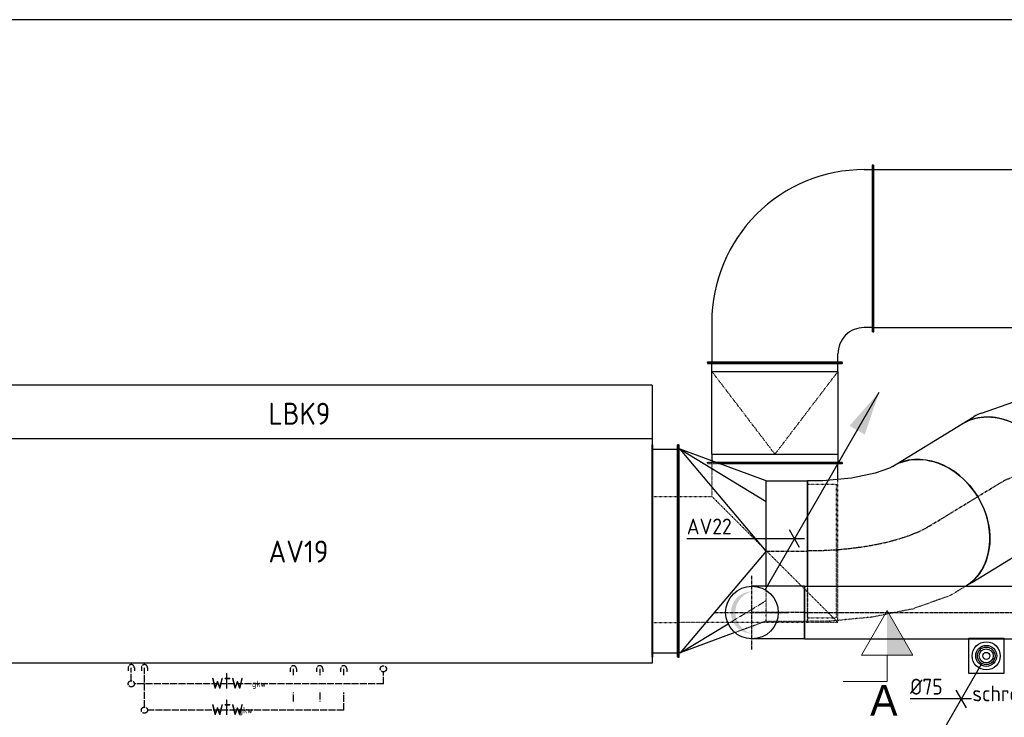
# Model space of a CAD drawing. Header units: millimetres. Extents: x -75 to 108309, y -75 to 76928.
# Tile 11 of 31: x 6186 to 11800, y 61379 to 65354. Entities that reach past the tile are written whole.
import ezdxf
from ezdxf.enums import TextEntityAlignment as Align

# ---------------------------------------------------------------- set-up
doc = ezdxf.new("R2010")
doc.units = ezdxf.units.MM
for name, pattern in [('2322105', [47, 40, -7]), ('2322106', [47, 5, -2, 5, -2, 5, -2, 5, -2, 5, -2, 5, -7]), ('2322121', [2000, 1000, 1000]), ('2322121_a', [2000, 1000, 1000]), ('CENTER2', [28.575, 19.05, -3.175, 3.175, -3.175]), ('SMALL_DASH', [1.5, 0.5, -1])]:
    doc.linetypes.add(name, pattern=pattern)
for name, color, linetype in [('00ATT025', 2, 'Continuous'), ('BL$2----BOUWKUNDIG', 8, 'Continuous'), ('WL524---', 4, '2322121'), ('WL524---_D', 4, 'Continuous'), ('WL524---_HARTLIJN', 1, 'CENTER2'), ('WL5501--', 4, '2322105'), ('WL5502--', 4, '2322106'), ('WL570---_RETOUR_D', 5, 'Continuous'), ('WL570---_RETOUR_HL', 1, 'CENTER2'), ('WL570---_TOEVOER_D', 3, 'Continuous'), ('WL570---_TOEVOER_HL', 1, 'CENTER2'), ('WM524---', 1, 'Continuous'), ('WM5501--', 1, 'Continuous'), ('WM562---', 1, 'Continuous'), ('WM570---', 1, 'Continuous'), ('WM570---_TOEVOER', 1, 'Continuous'), ('WT570---_TOEVOER_D', 7, 'Continuous')]:
    doc.layers.add(name, color=color, linetype=linetype)
doc.layers.add('BL$5----', color=7, linetype='Continuous', lineweight=0)
doc.layers.add('WM$5----_HULPRUIMTE', color=1, linetype='Continuous', plot=False)
doc.styles.add('EURO', font='eurr____.ttf', dxfattribs={"height": 90})
doc.styles.add('STABICAD-018', font='ISOCP.SHX', dxfattribs={"height": 36})
doc.styles.add('STABICAD-025', font='ISOCP.SHX', dxfattribs={"height": 50})

# ---------------------------------------------------------------- blocks, each defined once
blk = doc.blocks.new('*U145')
at = {"color": 0, "linetype": 'Continuous'}
for p, q in [((0, 384.5, -550), (5, 384.5, -550)), ((0, -384.5, -550), (0, 384.5, -550)), ((5, -384.5, -550), (5, 384.5, -550)), ((50, 359.5, -550), (5, 359.5, -550)), ((50, 359.5, -550), (521.5, 359.5, -550)), ((50, -359.5, -550), (50, 359.5, -550)), ((521.5, 359.5, -550), (566.5, 359.5, -550)), ((521.5, -359.5, -550), (521.5, 359.5, -550)), ((571.5, 384.5, -550), (566.5, 384.5, -550)), ((566.5, -340.8, -550), (566.5, 384.5, -550)), ((571.5, -327.2, -550), (571.5, 384.5, -550)), ((0, -384.5, -550), (5, -384.5, -550)), ((50, -359.5, -550), (5, -359.5, -550)), ((521.5, -359.5, -550), (50, -359.5, -550)), ((521.5, -359.5, -550), (559.6, -359.5, -550))]:
    blk.add_line(p, q, dxfattribs=at)
at = {"color": 2, "linetype": 'SMALL_DASH'}
for p, q in [((50, 359.5, -450), (521.5, 0, -209.5)), ((50, -359.5, -450), (521.5, 0, -209.5)), ((571.5, -384.5, -550), (571.5, -327.2, -550)), ((559.6, -359.5, -550), (566.5, -359.5, -550)), ((566.5, -384.5, -550), (566.5, -340.8, -550)), ((571.5, -384.5, -550), (566.5, -384.5, -550))]:
    blk.add_line(p, q, dxfattribs=at)
at = {"layer": 'WM570---', "color": 2, "style": 'STABICAD-018'}
for tag in ['CODE', 'SECTIONCODE', 'POSITIONCODE']:
    blk.add_attdef(tag, (10491.6, 63399.8, 550), '', height=1.8, dxfattribs=at)
blk = doc.blocks.new('*U26')
at = {"color": 0, "linetype": 'Continuous'}
blk.add_line((15241.7, 5407.6), (0, 5407.6), dxfattribs=at)
blk.add_line((15241.7, 5407.6), (0, 5407.6), dxfattribs=at)
at = {"layer": 'BL$2----BOUWKUNDIG', "color": 2, "style": 'STABICAD-018'}
blk.add_attdef('CODE', (2096.6, 59946.5), '', height=1.8, dxfattribs=at)
blk = doc.blocks.new('*U73')
at = {"color": 0, "linetype": '2322105'}
blk.add_line((0, 0), (0, 0, 500), dxfattribs=at)
blk.add_circle((0, 0, 500), 17.5, dxfattribs=at)
at = {"layer": 'WM5501--', "color": 2, "style": 'STABICAD-018'}
for tag in ['CODE', 'SECTIONCODE', 'POSITIONCODE']:
    blk.add_attdef(tag, (8259.8, 61655.4), '', height=1.2, rotation=270, dxfattribs=at)
blk = doc.blocks.new('*U56')
at = {"color": 0, "linetype": '2322105'}
for p, q in [((0, 17.5, 500), (17.5, 17.5, 500)), ((0, 0), (0, 0, 500)), ((0, -17.5, 500), (17.5, -17.5, 500))]:
    blk.add_line(p, q, dxfattribs=at)
blk.add_arc((0, 0, 500), 17.5, 90, 270, dxfattribs=at)
at = {"layer": 'BL$2----BOUWKUNDIG', "color": 2, "style": 'STABICAD-018'}
for tag in ['CODE', 'POSITIONCODE', 'SECTIONCODE']:
    blk.add_attdef(tag, (4239.7, 59178.3), '', height=1.2, dxfattribs=at)
blk = doc.blocks.new('*U74')
at = {"color": 0, "linetype": '2322105'}
blk.add_line((0, 0), (0, 0, 500), dxfattribs=at)
blk.add_circle((0, 0, 500), 17.5, dxfattribs=at)
at = {"layer": 'WM5501--', "color": 2, "style": 'STABICAD-018'}
for tag in ['CODE', 'SECTIONCODE', 'POSITIONCODE']:
    blk.add_attdef(tag, (6822.5, 61569.5), '', height=1.2, dxfattribs=at)
blk = doc.blocks.new('*U72')
at = {"color": 0, "linetype": '2322105'}
blk.add_line((0, 0), (0, 0, 500), dxfattribs=at)
blk.add_circle((0, 0, 500), 17.5, dxfattribs=at)
at = {"layer": 'WM5501--', "color": 2, "style": 'STABICAD-018'}
for tag in ['CODE', 'SECTIONCODE', 'POSITIONCODE']:
    blk.add_attdef(tag, (6897.5, 61419.5), '', height=1.2, dxfattribs=at)
blk = doc.blocks.new('*U80')
at = {"color": 2, "linetype": 'Continuous'}
for p, q in [((-100, 100), (100, 100)), ((-100, -100), (-100, 100)), ((100, 100), (100, -100)), ((100, -100), (-100, -100))]:
    blk.add_line(p, q, dxfattribs=at)
for radius in [80, 60, 40, 20]:
    blk.add_circle((0, 0), radius, dxfattribs=at)
at = {"layer": 'WL524---_HARTLIJN', "linetype": 'CENTER2'}
blk.add_circle((0, 0), 0.0125, dxfattribs=at)
at = {"layer": 'WM5501--', "color": 1, "style": 'STABICAD-018'}
blk.add_attdef('PRODUCTCODE', (4819.7, 53019.2), '', height=1.8, dxfattribs=at)
at = {"layer": 'WM5501--', "color": 2, "style": 'STABICAD-018'}
for tag, p in [('CODE', (4657.2, 52956.7)), ('SECTIONCODE', (4657.2, 52856.7)), ('FREETEXT', (4657.2, 52856.7)), ('POSITIONCODE', (4657.2, 52856.7))]:
    blk.add_attdef(tag, p, '', height=1.8, dxfattribs=at)
blk = doc.blocks.new('*U98')
at = {"linetype": '2322121'}
blk.add_hatch(color=2, dxfattribs=at).paths.add_polyline_path([(-512.5, -887.7), (-451.2, -706.5), (-386.3, -744)], flags=0)
at = {"color": 0, "linetype": '2322121'}
blk.add_line((0, 0), (0, 0, 1), dxfattribs=at)
at = {"color": 2, "linetype": '2322121_a'}
blk.add_line((-512.5, -887.7, 1), (-25, -43.3, 1), dxfattribs=at)
at = {"color": 0, "linetype": '2322121'}
blk.add_circle((0, 0, 1), 50, dxfattribs=at)
at = {"color": 2, "linetype": '2322121'}
blk.add_circle((0, 0, 1), 50, dxfattribs=at)
at = {"layer": 'WM562---', "color": 2, "style": 'STABICAD-018'}
for tag, p in [('SECTIONCODE', (11696.6, 61878.9, 149.5)), ('POSITIONCODE', (11696.6, 61878.9, 149.5)), ('CODE', (11696.6, 61778.9, -0.5)), ('FLOORCODE', (11721.6, 61728.9, -0.5))]:
    blk.add_attdef(tag, p, '', height=1.8, dxfattribs=at)
blk = doc.blocks.new('*U154')
at = {"color": 0, "linetype": 'Continuous'}
for p, q in [((0, 150, -2800), (1495.6, 150, -2800)), ((0, -150, -2800), (0, 150, -2800)), ((1495.6, 150, -2800), (1495.6, -150, -2800)), ((0, -150, -2800), (1495.6, -150, -2800))]:
    blk.add_line(p, q, dxfattribs=at)
at = {"layer": 'WL570---_TOEVOER_HL', "linetype": 'CENTER2'}
blk.add_line((0, 0, -2800), (1495.6, 0, -2800), dxfattribs=at)
at = {"layer": 'WM570---', "color": 2, "style": 'STABICAD-018'}
for tag, p in [('POSITIONCODE', (11408.3, 62126, 2800)), ('SECTIONCODE', (11518.3, 62126, 2800)), ('CODE', (10661, 61976, 2800))]:
    blk.add_attdef(tag, p, '', height=1.8, dxfattribs=at)
blk = doc.blocks.new('*U84')
at = {"color": 0, "linetype": 'Continuous'}
for p, q in [((-300, 150, -2800), (-260.5, 150, -2800)), ((-300, -150, -2800), (-300, 150, -2800)), ((-260.5, 150, -2800), (-184.2, 150, -2800)), ((-184.2, 150, -2800), (-115.8, 150, -2800)), ((-115.8, 150, -2800), (-59.9, 150, -2800)), ((-59.9, 150, -2800), (-20.4, 150, -2800)), ((-20.4, 150, -2800), (0, 150, -2800)), ((-300, -150, -2800), (-260.5, -150, -2800)), ((-260.5, -150, -2800), (-184.2, -150, -2800)), ((-184.2, -150, -2800), (-115.8, -150, -2800)), ((-115.8, -150, -2800), (-59.9, -150, -2800)), ((-59.9, -150, -2800), (-20.4, -150, -2800)), ((-20.4, -150, -2800), (0, -150, -2800))]:
    blk.add_line(p, q, dxfattribs=at)
at = {"layer": 'WL570---_TOEVOER_HL', "linetype": 'CENTER2'}
blk.add_line((-300, 0, -2800), (0, 0, -2800), dxfattribs=at)
at = {"layer": 'WL524---_D', "color": 2, "style": 'STABICAD-018'}
for tag in ['CODE', 'SECTIONCODE', 'POSITIONCODE']:
    blk.add_attdef(tag, (10361, 61976, 2800), '', height=1.8, dxfattribs=at)
blk = doc.blocks.new('*U83')
at = {"linetype": 'Continuous'}
blk.add_hatch(color=2, dxfattribs=at).paths.add_polyline_path([(725, 1255.7), (643.3, 1014.2), (556.7, 1064.2)], flags=0)
blk.add_hatch(color=0, dxfattribs=at).paths.add_polyline_path([(0, -120), (-23.8, -117.6), (-46.7, -110.5), (-67.8, -99), (-86.1, -83.6), (-101, -64.8), (-111.8, -43.5), (-118.3, -20.4), (-119.9, 3.5), (-116.9, 27.3), (-109.1, 49.9), (-97, 70.6), (-81.1, 88.5), (-61.9, 102.8), (-40.2, 113.1), (-16.9, 118.8), (0, 120), (-0.4, 119.9), (-23.6, 111.8), (-44.8, 99.2), (-63.1, 82.7), (-77.7, 62.8), (-88, 40.5), (-93.7, 16.5), (-94.6, -8.1), (-90.5, -32.4), (-81.7, -55.4), (-68.5, -76.2), (-51.5, -93.9), (-31.2, -107.9), (-8.6, -117.6), (-0.4, -119.9)], is_closed=False, flags=0)
at = {"color": 2, "linetype": 'Continuous'}
blk.add_line((75, 129.9, -3100), (725, 1255.7, -3100), dxfattribs=at)
at = {"color": 0, "linetype": 'Continuous'}
blk.add_circle((0, 0, -3100), 150, dxfattribs=at)
at = {"layer": 'WL570---_TOEVOER_HL', "linetype": 'CENTER2'}
for p, q in [((0, -210, 201), (0, 210, 201)), ((-210, 0, 201), (210, 0, 201))]:
    blk.add_line(p, q, dxfattribs=at)
blk.add_circle((0, 0, -3100), 0.0125, dxfattribs=at)
at = {"layer": 'WL524---_D', "color": 2, "style": 'STABICAD-018'}
for tag, p in [('SECTIONCODE', (10361, 62126, 3250)), ('POSITIONCODE', (10361, 62126, 3250)), ('CODE', (10361, 62076, 3100)), ('FLOORCODE', (10411, 61976, 3100))]:
    blk.add_attdef(tag, p, '', height=1.8, dxfattribs=at)
blk = doc.blocks.new('*U94')
at = {"color": 0, "linetype": 'Continuous'}
for p, q in [((-297.7, 0, -3100), (-614.1, 0, -3100)), ((57.7, 0, -3100), (-297.7, 0, -3100)), ((28.9, -50, -3100), (-28.9, 50, -3100))]:
    blk.add_line(p, q, dxfattribs=at)
at = {"color": 0, "linetype": 'Continuous', "style": 'STABICAD-018'}
blk.add_text('AV22', height=90, dxfattribs=at).set_placement((-614.1, 25, -3100))
at = {"layer": 'WL524---_D', "color": 2, "style": 'STABICAD-018'}
blk.add_attdef('CODE', (10603.7, 62396.4, 3100), '', height=1.8, dxfattribs=at)
blk = doc.blocks.new('*U99')
at = {"color": 0, "linetype": 'Continuous'}
for p, q in [((-58.3, 0), (-292.1, 0)), ((57.7, 0), (-58.3, 0)), ((28.9, -50), (-28.9, 50))]:
    blk.add_line(p, q, dxfattribs=at)
at = {"color": 0, "linetype": 'Continuous', "style": 'STABICAD-018'}
blk.add_text('%%c75', height=90, dxfattribs=at).set_placement((-292.1, 25))
at = {"layer": 'WM562---', "color": 2, "style": 'STABICAD-018'}
blk.add_attdef('CODE', (11554.7, 61483.2, -0.5), '', height=1.8, dxfattribs=at)
blk = doc.blocks.new('*U517')
at = {"color": 0, "linetype": 'Continuous'}
for p, q in [((0, 605, -1935), (5, 605, -1935)), ((0, -605, -1935), (0, 605, -1935)), ((5, -605, -1935), (5, 605, -1935)), ((5, 580, -1935), (145, 580, -1935)), ((150, 605, -1935), (145, 605, -1935)), ((145, -605, -1935), (145, 605, -1935)), ((150, -605, -1935), (150, 605, -1935)), ((0, -605, -1935), (5, -605, -1935)), ((5, -580, -1935), (145, -580, -1935)), ((150, -605, -1935), (145, -605, -1935))]:
    blk.add_line(p, q, dxfattribs=at)
at = {"layer": '00ATT025', "color": 2, "style": 'STABICAD-018'}
for tag, p in [('CODE', (9791.6, 62326.5, 1935)), ('SECTIONCODE', (9791.6, 62326.5, 1935)), ('POSITIONCODE', (9866.1, 62326.5, 1995))]:
    blk.add_attdef(tag, p, '', height=1.8, dxfattribs=at)
blk = doc.blocks.new('*U518')
at = {"color": 0, "linetype": 'Continuous'}
for p, q in [((0, 605, -1935), (5, 605, -1935)), ((0, -605, -1935), (0, 605, -1935)), ((5, -605, -1935), (5, 605, -1935)), ((10, 580, -1935), (5, 580, -1935)), ((500, 0, -1935), (10, 580, -1935)), ((10, 580, -1935), (500, 282.8, -1935)), ((500, 400, -1935), (10, 580, -1935)), ((500, 0, -1935), (10, -580, -1935)), ((10, -580, -1935), (283.5, -414.1, -1935)), ((322.6, -465.2, -1935), (10, -580, -1935)), ((0, -605, -1935), (5, -605, -1935)), ((10, -580, -1935), (5, -580, -1935))]:
    blk.add_line(p, q, dxfattribs=at)
at = {"color": 2, "linetype": 'SMALL_DASH'}
for p, q in [((736.6, 380, -1935), (900, 380, -1935)), ((900, 380, -1935), (900, -380, -1935)), ((283.5, -414.1, -1935), (500, -282.8, -1935)), ((736.6, -380, -1935), (900, -380, -1935)), ((500, -400, -1935), (322.6, -465.2, -1935))]:
    blk.add_line(p, q, dxfattribs=at)
at = {"layer": '00ATT025', "color": 2, "style": 'STABICAD-018'}
for tag in ['CODE', 'SECTIONCODE', 'POSITIONCODE']:
    blk.add_attdef(tag, (9941.6, 62326.5, 1935), '', height=1.8, dxfattribs=at)
blk = doc.blocks.new('*U519')
at = {"color": 0, "linetype": 'Continuous'}
for p, q in [((-2012.5, 640, -1520), (2012.5, 640, -1520)), ((-2012.5, -640, -1520), (-2012.5, 640, -1520)), ((2012.5, -640, -1520), (2012.5, 640, -1520)), ((-2012.5, -640, -1520), (2012.5, -640, -1520))]:
    blk.add_line(p, q, dxfattribs=at)
at = {"layer": '00ATT025', "color": 2, "style": 'STABICAD-018'}
for tag, p in [('FREETEXT', (7779.1, 62376.5, 1520)), ('CODE', (7779.1, 62326.5, 1520)), ('LABEL', (7779.1, 62326.5, 1520)), ('POSITIONCODE', (7779.1, 62326.5, 1520)), ('SECTIONCODE', (7779.1, 62326.5, 1520))]:
    blk.add_attdef(tag, p, '', height=1.2, dxfattribs=at)
at = {"layer": '00ATT025', "color": 1, "style": 'STABICAD-018'}
blk.add_attdef('PRODUCTCODE', (7779.1, 62326.5, 1520), '', height=1.8, dxfattribs=at)
blk = doc.blocks.new('*U520')
at = {"color": 0, "linetype": 'Continuous'}
for p, q in [((1707.5, 792.5, -100), (2032.5, 792.5, -100)), ((2317.5, -792.5, -100), (2317.5, -232, -100)), ((-2317.5, -792.5, -100), (-2317.5, -487.5, -100)), ((-2317.5, -792.5, -100), (2317.5, -792.5, -100))]:
    blk.add_line(p, q, dxfattribs=at)
at = {"layer": '00ATT025', "color": 2, "style": 'STABICAD-018'}
for tag, p in [('FREETEXT', (7474.1, 62529, 100)), ('CODE', (7474.1, 62479, 100)), ('LABEL', (7474.1, 62479, 100)), ('POSITIONCODE', (7474.1, 62479, 100)), ('SECTIONCODE', (7474.1, 62479, 100))]:
    blk.add_attdef(tag, p, '', height=1.2, dxfattribs=at)
at = {"layer": '00ATT025', "color": 1, "style": 'STABICAD-018'}
blk.add_attdef('PRODUCTCODE', (7474.1, 62479, 100), '', height=1.8, dxfattribs=at)
blk = doc.blocks.new('*U521')
at = {"color": 0, "linetype": 'Continuous'}
for p, q in [((0, 400, -1935), (236.6, 400, -1935)), ((0, -200.5, -1935), (0, 400, -1935)), ((236.6, 400, -1935), (236.6, -200.5, -1935))]:
    blk.add_line(p, q, dxfattribs=at)
at = {"color": 2, "linetype": 'SMALL_DASH'}
for p, q in [((0, -400, -1935), (0, -200.5, -1935)), ((236.6, -200.5, -1935), (236.6, -400, -1935)), ((0, -400, -1935), (236.6, -400, -1935))]:
    blk.add_line(p, q, dxfattribs=at)
at = {"layer": 'WL570---_RETOUR_HL', "linetype": 'CENTER2'}
blk.add_line((0, 0, -1935), (236.6, 0, -1935), dxfattribs=at)
at = {"layer": '00ATT025', "color": 2, "style": 'STABICAD-018'}
for tag, p in [('CODE', (10441.6, 62326.5, 1935)), ('SECTIONCODE', (10441.6, 62326.5, 1935)), ('POSITIONCODE', (10559.4, 62326.5, 1995))]:
    blk.add_attdef(tag, p, '', height=1.8, dxfattribs=at)
blk = doc.blocks.new('*U522')
at = {"color": 2, "linetype": 'SMALL_DASH'}
for p, q in [((-384.5, 550, -700), (-384.5, 545, -700)), ((-327.2, 550, -700), (-384.5, 550, -700)), ((-313.5, 545, -700), (-384.5, 545, -700)), ((-359.5, 545, -700), (-359.5, 359.5, -700)), ((359.5, -359.5, -700), (359.5, 456.3, -700)), ((-550, 384.5, -700), (-545, 384.5, -700)), ((-550, -384.5, -700), (-550, 384.5, -700)), ((-545, -384.5, -700), (-545, 384.5, -700)), ((-545, 359.5, -700), (-359.5, 359.5, -700)), ((-359.5, 359.5, -700), (359.5, -359.5, -700)), ((-550, -384.5, -700), (-545, -384.5, -700)), ((359.5, -359.5, -700), (-545, -359.5, -700))]:
    blk.add_line(p, q, dxfattribs=at)
at = {"color": 0, "linetype": 'Continuous'}
for p, q in [((384.5, 550, -700), (-327.2, 550, -700)), ((384.5, 545, -700), (-313.5, 545, -700)), ((359.5, 456.3, -700), (359.5, 545, -700)), ((384.5, 550, -700), (384.5, 545, -700))]:
    blk.add_line(p, q, dxfattribs=at)
at = {"layer": '00ATT025', "color": 2, "style": 'STABICAD-018'}
for tag, p in [('CODE', (10491.6, 62378.3, 700)), ('SECTIONCODE', (10491.6, 62278.3, 700)), ('POSITIONCODE', (10491.6, 62278.3, 700))]:
    blk.add_attdef(tag, p, '', height=1.8, dxfattribs=at)
blk = doc.blocks.new('*U523')
at = {"color": 0, "linetype": 'Continuous'}
for p, q in [((0, 475, -550), (5, 475, -550)), ((0, -475, -550), (0, 475, -550)), ((5, -475, -550), (5, 475, -550)), ((5, 450, -550), (1640.2, 450, -550)), ((1645.2, 475, -550), (1640.2, 475, -550)), ((1640.2, -458.6, -550), (1640.2, 475, -550)), ((1645.2, 250, -550), (1645.2, 475, -550)), ((1645.2, -457.9, -550), (1645.2, -250, -550)), ((0, -475, -550), (5, -475, -550)), ((5, -450, -550), (1640.2, -450, -550))]:
    blk.add_line(p, q, dxfattribs=at)
at = {"color": 2, "linetype": 'SMALL_DASH'}
for p, q in [((1645.2, -250, -550), (1645.2, 250, -550)), ((1640.2, -475, -550), (1640.2, -458.6, -550)), ((1645.2, -475, -550), (1640.2, -475, -550)), ((1645.2, -475, -550), (1645.2, -457.9, -550))]:
    blk.add_line(p, q, dxfattribs=at)
at = {"layer": '00ATT025', "color": 2, "style": 'STABICAD-018'}
for tag, p in [('POSITIONCODE', (11873.2, 64109.8, 550)), ('CODE', (11051.1, 64049.8, 550)), ('SECTIONCODE', (11051.1, 64049.8, 550))]:
    blk.add_attdef(tag, p, '', height=1.8, dxfattribs=at)
blk = doc.blocks.new('*U524')
at = {"color": 0, "linetype": 'Continuous'}
for p, q in [((-384.5, 650, -550), (-384.5, 645, -550)), ((384.5, 650, -550), (-384.5, 650, -550)), ((384.5, 645, -550), (-384.5, 645, -550)), ((-359.5, 645, -550), (-359.5, 600, -550)), ((359.5, 419, -550), (359.5, 645, -550)), ((384.5, 650, -550), (384.5, 645, -550)), ((-559.5, 475, -550), (-554.5, 475, -550)), ((-559.5, -475, -550), (-559.5, 475, -550)), ((-554.5, -475, -550), (-554.5, 475, -550)), ((-554.5, 450, -550), (-509.5, 450, -550)), ((-559.5, -475, -550), (-554.5, -475, -550)), ((-509.5, -450, -550), (-554.5, -450, -550))]:
    blk.add_line(p, q, dxfattribs=at)
for centre, radius in [((-509.5, 600, -550), 150), ((-509.5, 419, -550), 869)]:
    blk.add_arc(centre, radius, 270, 0, dxfattribs=at)
at = {"layer": '00ATT025', "color": 2, "style": 'STABICAD-018'}
for tag in ['CODE', 'SECTIONCODE', 'POSITIONCODE']:
    blk.add_attdef(tag, (10491.6, 64049.8, 550), '', height=1.8, dxfattribs=at)
blk = doc.blocks.new('*U525')
at = {"color": 0, "linetype": 'Continuous'}
for p, q in [((0, 400, -1560.6), (464.8, 400, -1560.6)), ((40.1, -400, -1560.6), (464.8, -400, -1560.6))]:
    blk.add_line(p, q, dxfattribs=at)
at = {"color": 2, "linetype": 'SMALL_DASH'}
blk.add_line((0, -400, -1560.6), (40.1, -400, -1560.6), dxfattribs=at)
at = {"color": 0, "linetype": 'Continuous'}
blk.add_ellipse((0, 0, -1560.6), major_axis=(0, 400), ratio=0.810516, start_param=3.141593, end_param=6.283185, dxfattribs=at)
at = {"color": 0, "linetype": 'Continuous', "extrusion": (0, 0, -1)}
blk.add_ellipse((464.8, 0, -1560.6), major_axis=(0, 400), ratio=0.810516, start_param=0, end_param=3.141593, dxfattribs=at)
at = {"layer": 'WL570---_RETOUR_HL', "linetype": 'CENTER2'}
blk.add_line((0, 0, -1560.6), (464.8, 0, -1560.6), dxfattribs=at)
at = {"layer": '00ATT025', "color": 2, "style": 'STABICAD-018'}
for tag, p in [('POSITIONCODE', (11621.1, 62577.7, 1267.5)), ('SECTIONCODE', (11371, 62467.4, 1560.6)), ('CODE', (11371, 62467.4, 1560.6))]:
    blk.add_attdef(tag, p, '', height=1.8, rotation=59, dxfattribs=at)
blk = doc.blocks.new('*U526')
at = {"color": 2, "linetype": 'SMALL_DASH'}
for p, q in [((-270.5, 400, -1935), (-190.3, 400, -1935)), ((-143.9, 395.1, -1935), (46.8, 354.6, -1935)), ((64.3, 349.7, -1935), (274.2, 273.7, -1935)), ((279.3, 271.5, -1935), (496.4, 165.7, -1935)), ((496.9, 165.4, -1935), (496.4, 165.7, -1935)), ((496.9, 165.4, -1935), (602.6, 100.9, -1935)), ((602.6, 100.9, -1935), (498.7, -69.4, -1935))]:
    blk.add_line(p, q, dxfattribs=at)
at = {"color": 0, "linetype": 'Continuous'}
for p, q in [((498.7, -69.4, -1935), (186, -582, -1935)), ((-270.5, -400, -1935), (-250.8, -400, -1935)), ((-250.8, -400, -1935), (-164.5, -418.3, -1935)), ((-164.5, -418.3, -1935), (-35.5, -465, -1935)), ((-35.5, -465, -1935), (112.1, -537, -1935)), ((112.1, -537, -1935), (186, -582, -1935))]:
    blk.add_line(p, q, dxfattribs=at)
at = {"color": 0, "linetype": 'Continuous', "extrusion": (0, 0, -1)}
blk.add_ellipse((-270.5, 0, -1935), major_axis=(0, -400), ratio=0.810516, start_param=0, end_param=3.141593, dxfattribs=at)
at = {"color": 2, "linetype": 'SMALL_DASH', "extrusion": (0, 0, -1)}
for centre, major_axis, ratio, start_param, end_param in [((-208.9, 0, -1935), (41.9, 398.8), 0.745281, 6.205122, 6.361249), ((120.7, -96.1, -1935), (156.1, 368.8), 0.360354, 6.263975, 6.302396)]:
    blk.add_ellipse(centre, major_axis=major_axis, ratio=ratio, start_param=start_param, end_param=end_param, dxfattribs=at)
at = {"color": 2, "linetype": 'SMALL_DASH'}
blk.add_ellipse((-54.4, -32.8, -1935), major_axis=(110, 385.2), ratio=0.572821, start_param=6.243605, end_param=6.322765, dxfattribs=at)
at = {"layer": 'WL570---_RETOUR_HL', "linetype": 'CENTER2', "extrusion": (0, 0, -1)}
blk.add_ellipse((247.5, -481.2, -1935), major_axis=(-683, 416.7), ratio=0.352258, start_param=0.523599, end_param=1.570796, dxfattribs=at)
at = {"layer": '00ATT025', "color": 2, "style": 'STABICAD-018'}
for tag in ['CODE', 'SECTIONCODE', 'POSITIONCODE']:
    blk.add_attdef(tag, (11140.1, 62326.5, 1935), '', height=1.8, dxfattribs=at)
blk = doc.blocks.new('*U532')
at = {"color": 0, "linetype": 'Continuous'}
for p, q in [((-270.5, 400, -543.1), (-190.3, 400, -543.1)), ((-143.9, 395.1, -543.1), (46.8, 354.6, -543.1)), ((64.3, 349.7, -543.1), (274.2, 273.7, -543.1)), ((279.3, 271.5, -543.1), (480.4, 173.5, -543.1)), ((-270.5, -400, -543.1), (-250.8, -400, -543.1)), ((-250.8, -400, -543.1), (-164.5, -418.3, -543.1)), ((-164.5, -418.3, -543.1), (-35.5, -465, -543.1)), ((-35.5, -465, -543.1), (51.1, -507.2, -543.1))]:
    blk.add_line(p, q, dxfattribs=at)
at = {"color": 2, "linetype": 'SMALL_DASH'}
for p, q in [((480.4, 173.5, -543.1), (496.4, 165.7, -543.1)), ((496.4, 165.7, -543.1), (496.9, 165.4, -543.1)), ((496.9, 165.4, -543.1), (602.6, 100.9, -543.1)), ((602.6, 100.9, -543.1), (186, -582, -543.1)), ((51.1, -507.2, -543.1), (112.1, -537, -543.1)), ((112.1, -537, -543.1), (186, -582, -543.1))]:
    blk.add_line(p, q, dxfattribs=at)
at = {"color": 0, "linetype": 'Continuous'}
for centre, major_axis, ratio, start_param, end_param in [((-270.5, 0, -543.1), (0, 400), 0.810516, 3.141593, 6.283185), ((-208.9, 0, -543.1), (41.9, 398.8), 0.745281, 6.205122, 6.361249), ((120.7, -96.1, -543.1), (156.1, 368.8), 0.360354, 6.263975, 6.302396)]:
    blk.add_ellipse(centre, major_axis=major_axis, ratio=ratio, start_param=start_param, end_param=end_param, dxfattribs=at)
at = {"color": 0, "linetype": 'Continuous', "extrusion": (0, 0, -1)}
blk.add_ellipse((-54.4, -32.8, -543.1), major_axis=(110, 385.2), ratio=0.572821, start_param=6.243605, end_param=6.322765, dxfattribs=at)
at = {"layer": 'WL570---_RETOUR_HL', "linetype": 'CENTER2', "extrusion": (0, 0, -1)}
blk.add_ellipse((247.5, -481.2, -543.1), major_axis=(683, -416.7), ratio=0.352258, start_param=3.665191, end_param=4.712389, dxfattribs=at)
at = {"layer": '00ATT025', "color": 2, "style": 'STABICAD-018'}
for tag in ['CODE', 'SECTIONCODE', 'POSITIONCODE']:
    blk.add_attdef(tag, (11998.7, 62850.4, 543.1), '', height=1.8, dxfattribs=at)
blk = doc.blocks.new('*U536')
at = {"color": 2, "linetype": 'SMALL_DASH'}
for p, q in [((0, 384.5, -700), (5, 384.5, -700)), ((0, -384.5, -700), (0, 384.5, -700)), ((5, -384.5, -700), (5, 384.5, -700)), ((5, 359.5, -700), (145, 359.5, -700)), ((150, 384.5, -700), (145, 384.5, -700)), ((145, -384.5, -700), (145, 384.5, -700)), ((150, -384.5, -700), (150, 384.5, -700)), ((0, -384.5, -700), (5, -384.5, -700)), ((5, -359.5, -700), (145, -359.5, -700)), ((150, -384.5, -700), (145, -384.5, -700))]:
    blk.add_line(p, q, dxfattribs=at)
at = {"layer": '00ATT025', "color": 2, "style": 'STABICAD-018'}
for tag, p in [('POSITIONCODE', (9866.1, 62338.3, 700)), ('CODE', (9791.6, 62278.3, 700)), ('SECTIONCODE', (9791.6, 62278.3, 700))]:
    blk.add_attdef(tag, p, '', height=1.8, dxfattribs=at)

msp = doc.modelspace()

# ---------------------------------------------------------------- linework, layer by layer
at = {"layer": 'BL$5----'}
for p, q in [((11131.7, 61732.4), (11131.7, 61582.4)), ((11131.7, 61582.4), (10881.7, 61582.4))]:
    msp.add_line(p, q, dxfattribs=at)
msp.add_lwpolyline([(11131.7, 61987.2), (11278.8, 61732.4), (10984.6, 61732.4)], close=True, dxfattribs=at)
msp.add_solid([(11131.7, 61987.2), (11131.7, 61732.4), (11278.8, 61732.4)], dxfattribs=at)
at = {"layer": 'WL5501--', "linetype": '2322105'}
for p, q in [((6822.5, 61587), (6822.5, 61661.5)), ((6897.5, 61437), (6897.5, 61661.5)), ((7746.6, 61619.5), (7746.6, 61655.4)), ((8033.7, 61619.5), (8033.7, 61655.4)), ((8259.8, 61569.5), (8259.8, 61637.9)), ((8259.8, 61569.5), (6840, 61569.5)), ((7746.6, 61469.5), (7746.6, 61519.5)), ((8033.7, 61419.5), (8033.7, 61519.5)), ((8033.7, 61419.5), (6915, 61419.5))]:
    msp.add_line(p, q, dxfattribs=at)
at = {"layer": 'WL5502--', "linetype": '2322106'}
for p, q in [((7896.6, 61655.4), (7896.6, 61619.5)), ((7896.6, 61519.5), (7896.6, 61469.5))]:
    msp.add_line(p, q, dxfattribs=at)

# ---------------------------------------------------------------- block references
at = {"layer": 'WL524---', "linetype": '2322121'}
msp.add_blockref('*U98', (11696.6, 61728.9, -0.5), dxfattribs=at)
at = {"layer": 'WL524---_D', "color": 2, "linetype": 'Continuous', "rotation": 270}
msp.add_blockref('*U80', (11696.6, 61728.9), dxfattribs=at)
at = {"layer": 'WL5501--', "linetype": '2322105', "rotation": 270}
for name, p in [('*U56', (6822.5, 61661.5)), ('*U56', (6897.5, 61661.5)), ('*U56', (7746.6, 61655.4)), ('*U56', (7896.6, 61655.4)), ('*U56', (8033.7, 61655.4)), ('*U73', (8259.8, 61655.4))]:
    msp.add_blockref(name, p, dxfattribs=at)
at = {"layer": 'WL5501--', "linetype": '2322105'}
for name, p in [('*U74', (6822.5, 61569.5)), ('*U72', (6897.5, 61419.5))]:
    msp.add_blockref(name, p, dxfattribs=at)
at = {"layer": 'WL570---_RETOUR_D', "linetype": 'Continuous'}
for name, p, rotation in [('*U532', (11998.7, 62850.4, 543.1), 31.38854990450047), ('*U525', (11371, 62467.4, 1560.6), 31.38854990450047), ('*U526', (11140.1, 62326.5, 1935), 211.3885499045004)]:
    msp.add_blockref(name, p, dxfattribs=dict(at, rotation=rotation))
for name, p in [('*U517', (9791.6, 62326.5, 1935)), ('*U518', (9941.6, 62326.5, 1935)), ('*U521', (10441.6, 62326.5, 1935))]:
    msp.add_blockref(name, p, dxfattribs=at)
at = {"layer": 'WL570---_TOEVOER_D', "linetype": 'Continuous'}
for name, p, rotation in [('*U524', (10491.6, 64049.8, 550), 180), ('*U145', (10491.6, 63399.8, 550), 270), ('*U520', (7474.1, 62479, 100), 180), ('*U519', (7779.1, 62326.5, 1520), 180), ('*U84', (10361, 61976, 2800), 180)]:
    msp.add_blockref(name, p, dxfattribs=dict(at, rotation=rotation))
for name, p in [('*U523', (11051.1, 64049.8, 550)), ('*U83', (10361, 61976, 3100)), ('*U522', (10491.6, 62278.3, 700)), ('*U536', (9791.6, 62278.3, 700)), ('*U154', (10661, 61976, 2800))]:
    msp.add_blockref(name, p, dxfattribs=at)
at = {"layer": 'WM$5----_HULPRUIMTE', "linetype": 'Continuous'}
msp.add_blockref('*U26', (2096.6, 59946.5), dxfattribs=at)
at = {"layer": 'WM524---', "linetype": 'Continuous'}
msp.add_blockref('*U99', (11554.7, 61483.2, -0.5), dxfattribs=at)
at = {"layer": 'WM570---_TOEVOER', "linetype": 'Continuous'}
msp.add_blockref('*U94', (10603.7, 62396.4, 3100), dxfattribs=at)

# ---------------------------------------------------------------- texts
at = {"layer": 'BL$5----', "style": 'EURO'}
msp.add_text('A', height=175, dxfattribs=at).set_placement((11034.8, 61388.2))
at = {"layer": 'WL524---_D', "style": 'STABICAD-018'}
msp.add_text('schrobput', height=90, dxfattribs=at).set_placement((11617.4, 61470))
at = {"layer": 'WL5501--', "color": 2, "style": 'STABICAD-018'}
for p in [(7549.9, 61569.5), (7474.3, 61419.5)]:
    msp.add_text('gkw', height=36, rotation=359.9999, dxfattribs=at).set_placement(p, align=Align.MIDDLE_CENTER)
at = {"layer": 'WM5501--', "style": 'STABICAD-018'}
for p in [(7277.7, 61541.2), (7277.7, 61391.2)]:
    msp.add_text('wtw', height=90, dxfattribs=at).set_placement(p)
at = {"layer": 'WT570---_TOEVOER_D', "color": 2, "style": 'STABICAD-025'}
for s, p in [('LBK9', (7605.1, 63046.3)), ('AV19', (7605.1, 62260.9))]:
    msp.add_text(s, height=125, dxfattribs=at).set_placement(p)

doc.saveas('drawing.dxf')
